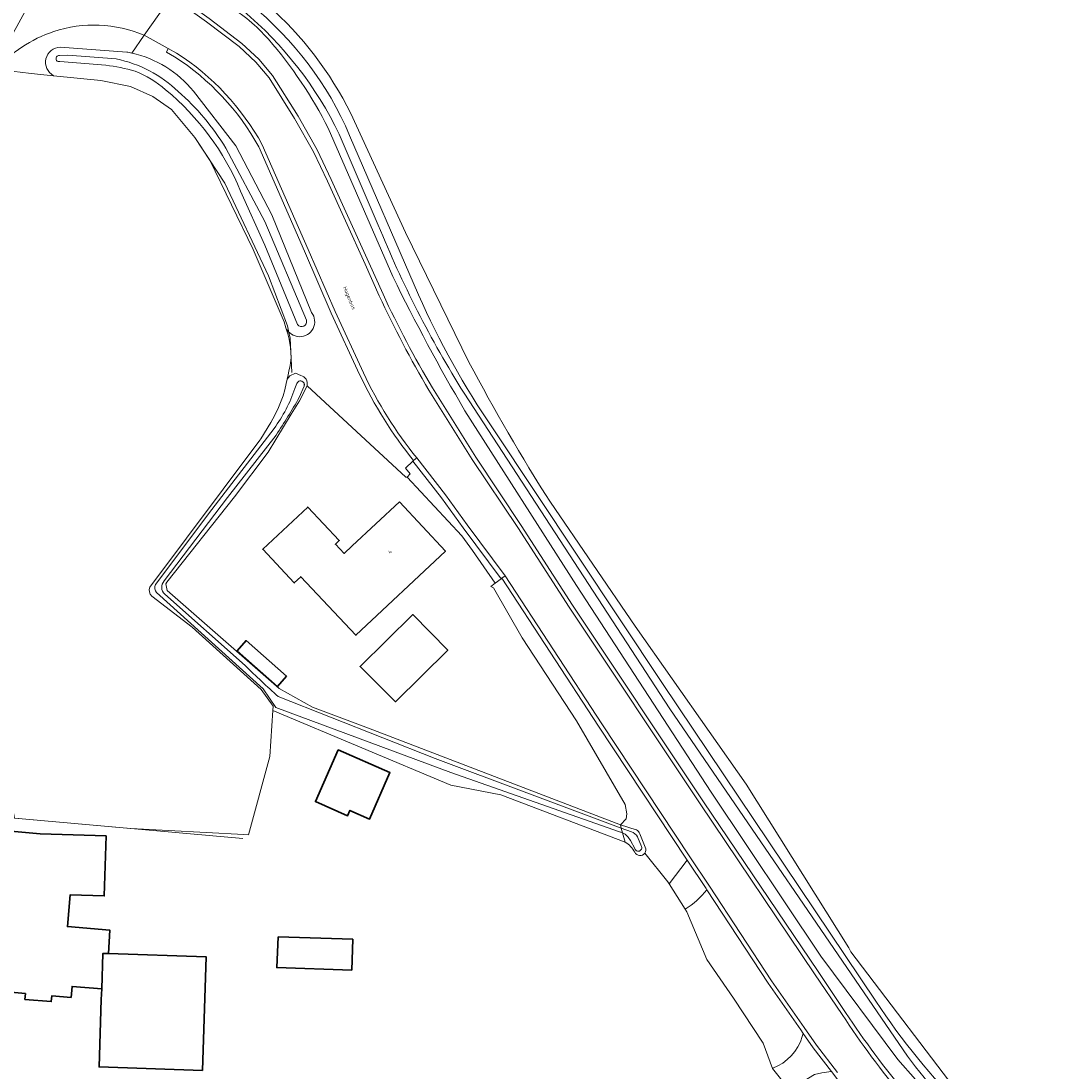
# Model space of a CAD drawing. Header units: metres. Extents: x 201541 to 204988, y 387833 to 394342.
# Tile 124 of 214: x 203738 to 203840, y 391139 to 391241. Entities that reach past the tile are written whole.
import ezdxf
from ezdxf.enums import TextEntityAlignment as Align

# ---------------------------------------------------------------- set-up
doc = ezdxf.new("R2010")
doc.units = ezdxf.units.M
doc.layers.get('Defpoints').update_dxf_attribs({"lineweight": 25})
for name, color, linetype, lineweight in [('B-WE-GR-BOUWLAND-GV', 80, 'Continuous', 13), ('B-WE-GR-GRAS-GV', 60, 'Continuous', 13), ('B-WE-IE-TERREINAFSCHEIDING_KUNSTMATIG_HEKWERK-G', 20, 'IE-TERREINAFSCHEIDING-KUNSTMATIG', 18), ('B-WE-OG-BEBOUWING-GV', 7, 'Continuous', 35), ('B-WE-OG-BEBOUWING-T18', 10, 'Continuous', 18), ('B-WE-OG-TERREIN_CULTUURSCHEIDING-GV', 7, 'Continuous', 18), ('B-WE-OG-TERREIN_ERF-GV', 7, 'Continuous', 18), ('B-WE-OG-WATER-GV', 130, 'Continuous', 18), ('B-WE-OG-WATER_SLOOT-GV', 120, 'Continuous', 18), ('B-WE-OG-WEG-GV', 7, 'Continuous', 18), ('B-WE-VH-ONVERHARD-GV', 252, 'Continuous', 18), ('B-WE-VH-VERHARDING_ASFALT-GV', 252, 'Continuous', 18), ('B-WE-VH-VERHARDING_BETONSTRAATSTEEN-GV', 252, 'Continuous', 18), ('B-WE-VH-VERHARDING_GRASBETONSTEEN-GV', 70, 'Continuous', 18), ('B-WE-VH-VERHARDING_OPEN-GV', 252, 'Continuous', 18)]:
    doc.layers.add(name, color=color, linetype=linetype, lineweight=lineweight)
doc.styles.add('NLCS-ISO-M200-T18', font='NLCS-ISO.ttf', dxfattribs={"height": 0.36})
doc.linetypes.add('IE-TERREINAFSCHEIDING-KUNSTMATIG', pattern='A,4,[82,NLCS.SHX,S=0.75,R=90,X=0,Y=0],4,-2', length=10)

msp = doc.modelspace()

# ---------------------------------------------------------------- linework, layer by layer
at = {"layer": 'B-WE-GR-BOUWLAND-GV'}
for points in [[(203762.03, 391242.441, -0.098415), (203770.102, 391231.9)], [(203781.603, 391207.724, 0.0206501), (203789.527, 391194.098)]]:
    msp.add_lwpolyline(points, format="xyb", dxfattribs=at)
for points in [[(203770.102, 391231.9), (203775.43, 391220.331), (203781.603, 391207.724)], [(203789.527, 391194.098), (203797.764, 391182.033), (203808.556, 391166.653), (203818.537, 391150.76), (203818.731, 391150.37), (203829.978, 391135.578), (203833.722, 391132.313)]]:
    msp.add_lwpolyline(points, dxfattribs=at)
at = {"layer": 'B-WE-GR-GRAS-GV'}
for points in [[(203750.571, 391185.829), (203761.259, 391200.115), (203761.38, 391200.259), (203762.327, 391201.841), (203762.535, 391202.206), (203762.825, 391202.748), (203763.091, 391203.301), (203763.412, 391204.103), (203763.523, 391204.444), (203763.687, 391205.033), (203763.829, 391205.629), (203763.928, 391206.074), (203764.019, 391206.483), (203764.096, 391206.827), (203764.207, 391207.402), (203764.307, 391208.164), (203764.256, 391209.153), (203764.116, 391209.937), (203763.985, 391210.472), (203763.81, 391211.059), (203763.62, 391211.641), (203760.636, 391218.668), (203756.413, 391227.351), (203754.951, 391229.58), (203752.67, 391232.289), (203750.874, 391233.544), (203748.707, 391234.543), (203745.798, 391235.113), (203741.2, 391235.581), (203739.032, 391235.802), (203737.956, 391235.912)], [(203725.333, 391197.379), (203727.741, 391195.892), (203735.242, 391196.887), (203735.726, 391191.749), (203732.275, 391191.112), (203737.399, 391163.351), (203748.725, 391162.343), (203759.708, 391161.767), (203760.172, 391161.743), (203762.235, 391169.354), (203762.522, 391173.834), (203762.549, 391174.253), (203761.409, 391175.882), (203754.674, 391181.93), (203750.765, 391184.947)]]:
    msp.add_lwpolyline(points, dxfattribs=at)
msp.add_lwpolyline([(203750.765, 391184.947, -0.3009928), (203750.571, 391185.829)], format="xyb", dxfattribs=at)
at = {"layer": 'B-WE-IE-TERREINAFSCHEIDING_KUNSTMATIG_HEKWERK-G'}
for points in [[(203739.032, 391235.802), (203737.956, 391235.912)], [(203741.2, 391235.581), (203739.032, 391235.802)], [(203764.093, 391210.588), (203763.955, 391211.236), (203762.102, 391216.112), (203757.874, 391225.123), (203754.951, 391229.58), (203752.67, 391232.289), (203750.874, 391233.544), (203748.707, 391234.543), (203745.798, 391235.113), (203741.2, 391235.581)], [(203764.382, 391206.701), (203764.211, 391210.038), (203764.093, 391210.588)], [(203771.82, 391172.104), (203796.331, 391162.7)], [(203759.628, 391161.372), (203730.11, 391164), (203730.149, 391164.667)]]:
    msp.add_lwpolyline(points, dxfattribs=at)
at = {"layer": 'B-WE-OG-BEBOUWING-GV'}
for points in [[(203774.848, 391194.142), (203770.246, 391189.854), (203769.456, 391189.118), (203768.623, 391190.006), (203768.996, 391190.356), (203765.932, 391193.623), (203761.552, 391189.516), (203764.618, 391186.246), (203765.242, 391186.836), (203770.615, 391181.152), (203779.318, 391189.345)], [(203771.265, 391177.882), (203774.446, 391174.686), (203779.545, 391179.701), (203776.14, 391183.162), (203771.022, 391178.127)], [(203763.851, 391177.155), (203759.935, 391180.633), (203759.057, 391179.644), (203762.973, 391176.166)], [(203768.895, 391170), (203766.678, 391164.967), (203769.805, 391163.589), (203770.032, 391164.104), (203771.934, 391163.266), (203773.924, 391167.785)], [(203731.353, 391162.601), (203729.996, 391147.067), (203738.471, 391146.302), (203738.421, 391145.732), (203740.982, 391145.509), (203741.031, 391146.072), (203742.919, 391145.919), (203743.013, 391146.996), (203745.89, 391146.745), (203746.007, 391150.201), (203746.491, 391150.185), (203746.561, 391150.183), (203746.69, 391152.449), (203742.554, 391152.811), (203742.822, 391155.889), (203746.145, 391155.787), (203746.325, 391161.63), (203739.913, 391161.828)], [(203763.065, 391151.823), (203762.92, 391148.826), (203770.209, 391148.579), (203770.311, 391151.577)], [(203745.855, 391145.719), (203745.632, 391139.158), (203755.677, 391138.817), (203756.052, 391149.86), (203746.561, 391150.183), (203746.491, 391150.185), (203746.007, 391150.201), (203745.89, 391146.745)]]:
    msp.add_lwpolyline(points, close=True, dxfattribs=at)
at = {"layer": 'B-WE-OG-TERREIN_CULTUURSCHEIDING-GV'}
for points in [[(203741.228, 391239.874, 0.0694517), (203738.132, 391238.348)], [(203750.014, 391239.511, 0.1822023), (203741.228, 391239.874)], [(203741.2, 391235.581, -0.7588686), (203741.858, 391238.366)], [(203748.32, 391237.881, -0.0098565), (203748.808, 391237.784)]]:
    msp.add_lwpolyline(points, format="xyb", dxfattribs=at)
for points in [[(203748.808, 391237.784), (203750.014, 391239.511)], [(203738.132, 391238.348), (203736.739, 391237.384), (203735.833, 391236.506)], [(203741.858, 391238.366), (203748.32, 391237.881)], [(203735.833, 391236.506), (203736.855, 391236.068), (203737.956, 391235.912), (203739.032, 391235.802), (203741.2, 391235.581)]]:
    msp.add_lwpolyline(points, dxfattribs=at)
at = {"layer": 'B-WE-OG-TERREIN_ERF-GV'}
for points in [[(203765.872, 391205.417), (203765.807, 391205.291), (203765.112, 391203.947), (203764.328, 391202.646), (203762.086, 391198.965), (203758.815, 391194.631), (203752.238, 391186.323), (203752.139, 391186.147), (203752.272, 391185.5), (203763.141, 391175.956), (203766.402, 391174.169), (203771.82, 391172.104), (203796.331, 391162.7), (203796.889, 391163.291), (203796.957, 391163.786), (203796.8, 391164.695), (203792.077, 391172.817), (203786.794, 391180.904), (203783.997, 391185.758), (203783.726, 391185.905), (203784.148, 391186.221), (203781.955, 391189.407), (203780.913, 391190.837), (203775.58, 391196.542), (203775.478, 391196.534)], [(203770.246, 391189.854), (203774.848, 391194.142), (203779.318, 391189.345), (203770.615, 391181.152), (203765.242, 391186.836), (203764.618, 391186.246), (203761.552, 391189.516), (203765.932, 391193.623), (203768.996, 391190.356), (203768.623, 391190.006), (203769.456, 391189.118)], [(203771.265, 391177.882), (203771.022, 391178.127), (203776.14, 391183.162), (203779.545, 391179.701), (203774.446, 391174.686)], [(203763.851, 391177.155), (203762.973, 391176.166), (203759.057, 391179.644), (203759.935, 391180.633)], [(203766.678, 391164.967), (203768.895, 391170), (203773.924, 391167.785), (203771.934, 391163.266), (203770.032, 391164.104), (203769.805, 391163.589)], [(203755.677, 391138.817), (203745.632, 391139.158), (203745.855, 391145.719), (203745.89, 391146.745), (203743.013, 391146.996), (203742.919, 391145.919), (203741.031, 391146.072), (203740.982, 391145.509), (203738.421, 391145.732), (203738.471, 391146.302), (203729.996, 391147.067), (203731.353, 391162.601), (203739.913, 391161.828), (203746.325, 391161.63), (203746.145, 391155.787), (203742.822, 391155.889), (203742.554, 391152.811), (203746.69, 391152.449), (203746.561, 391150.183), (203756.052, 391149.86)], [(203762.92, 391148.826), (203763.065, 391151.823), (203770.311, 391151.577), (203770.209, 391148.579)]]:
    msp.add_lwpolyline(points, close=True, dxfattribs=at)
for points in [[(203796.802, 391161.036), (203784.72, 391165.62), (203779.83, 391166.56), (203762.522, 391173.834), (203762.235, 391169.354), (203760.172, 391161.743), (203759.708, 391161.767), (203748.725, 391162.343), (203737.399, 391163.351), (203730.11, 391164), (203730.149, 391164.667), (203728.968, 391164.735)], [(203816.66, 391132.993), (203814.086, 391135.477), (203813.706, 391135.9), (203812.786, 391136.922), (203811.115, 391139.018), (203810.219, 391141.46), (203807.34, 391145.854), (203804.733, 391149.6), (203802.802, 391154.236), (203802.618, 391154.503), (203801.069, 391156.967), (203800.928, 391157.165), (203798.711, 391159.956)]]:
    msp.add_lwpolyline(points, dxfattribs=at)
for points in [[(203797.731, 391160.05, 0.1111451), (203796.802, 391161.036)], [(203798.711, 391159.956, -0.5940907), (203797.731, 391160.05)]]:
    msp.add_lwpolyline(points, format="xyb", dxfattribs=at)
at = {"layer": 'B-WE-OG-WATER-GV'}
for points in [[(203759.646, 391241.908, -0.1052689), (203768.996, 391229.891)], [(203770.003, 391229.774, 0.1210843), (203760.384, 391242.519)], [(203741.794, 391237.544, 1.1934768), (203741.816, 391236.954)], [(203753.323, 391234.041, 0.1439403), (203747.287, 391237.21)], [(203746.279, 391236.598, -0.0388819), (203749.134, 391236.032)], [(203749.134, 391236.032, -0.0815926), (203752.11, 391234.21)], [(203752.11, 391234.21, -0.1217744), (203759.403, 391224.356)], [(203757.961, 391228.546, 0.0756612), (203753.323, 391234.041)], [(203772.788, 391221.054, 0.0436884), (203781.13, 391204.692)], [(203783.947, 391201.226, -0.0441158), (203776.69, 391214.258)], [(203764.941, 391211.389, 0.8731146), (203765.795, 391211.786)], [(203764.67, 391205.155, -0.0794343), (203762.651, 391201.26)], [(203765.57, 391205.367, 1), (203764.868, 391205.651)], [(203762.856, 391200.606, 0.0131374), (203765.095, 391204.27)], [(203751.138, 391186.076, 0.3092851), (203751.219, 391185.308)], [(203752.024, 391185.158, -0.4343124), (203751.981, 391186.431)], [(203763.057, 391175.187, -0.0114301), (203759.843, 391178.198)], [(203796.253, 391162.029, -0.0489845), (203796.551, 391161.924)], [(203796.551, 391161.924, -0.1744518), (203797.304, 391161.174)], [(203797.988, 391161.541, 0.2179318), (203797.402, 391162.029)], [(203797.744, 391160.392, 1.0638582), (203798.38, 391160.612)], [(203829.761, 391134.892, -0.0446099), (203821.161, 391145.56)], [(203824.243, 391140.211, 0.0686392), (203838.998, 391125.304)]]:
    msp.add_lwpolyline(points, format="xyb", dxfattribs=at)
for points in [[(203747.287, 391237.21), (203742.599, 391237.587), (203741.794, 391237.544)], [(203741.816, 391236.954), (203746.279, 391236.598)], [(203768.996, 391229.891), (203772.788, 391221.054)], [(203776.69, 391214.258), (203770.003, 391229.774)], [(203765.795, 391211.786), (203761.747, 391221.387), (203757.961, 391228.546)], [(203759.403, 391224.356), (203761.76, 391219.109), (203764.941, 391211.389)], [(203764.868, 391205.651), (203764.67, 391205.155)], [(203765.095, 391204.27), (203765.57, 391205.367)], [(203781.13, 391204.692), (203801.145, 391173.992), (203824.243, 391140.211)], [(203762.651, 391201.26), (203756.6, 391193.374), (203751.138, 391186.076)], [(203821.161, 391145.56), (203800.414, 391176.468), (203783.947, 391201.226)], [(203751.981, 391186.431), (203758.129, 391194.563), (203762.856, 391200.606)], [(203751.219, 391185.308), (203761.577, 391175.954), (203762.838, 391174.136), (203779.851, 391167.814), (203796.253, 391162.029)], [(203759.843, 391178.198), (203752.024, 391185.158)], [(203796.551, 391161.924), (203796.417, 391162.397), (203778.311, 391169.157), (203763.057, 391175.187)], [(203797.402, 391162.029), (203796.417, 391162.397), (203796.551, 391161.924)], [(203797.304, 391161.174), (203797.744, 391160.392)], [(203798.38, 391160.612), (203797.988, 391161.541)]]:
    msp.add_lwpolyline(points, dxfattribs=at)
at = {"layer": 'B-WE-OG-WATER_SLOOT-GV'}
for points in [[(203758.121, 391242.459, -0.0733736), (203762.116, 391239.122)], [(203768.996, 391229.891, 0.1052689), (203759.646, 391241.908)], [(203760.384, 391242.519, -0.1210843), (203770.003, 391229.774)], [(203770.102, 391231.9, 0.098415), (203762.03, 391242.441)], [(203762.116, 391239.122, -0.0602595), (203767.928, 391230.462)], [(203741.858, 391238.366, 0.7588686), (203741.2, 391235.581)], [(203748.808, 391237.784, 0.0098565), (203748.32, 391237.881)], [(203754.816, 391234.064, 0.1686628), (203748.808, 391237.784)], [(203741.816, 391236.954, -1.1934768), (203741.794, 391237.544)], [(203747.287, 391237.21, -0.1439403), (203753.323, 391234.041)], [(203749.134, 391236.032, 0.0388819), (203746.279, 391236.598)], [(203752.11, 391234.21, 0.0815926), (203749.134, 391236.032)], [(203759.403, 391224.356, 0.1217744), (203752.11, 391234.21)], [(203753.323, 391234.041, -0.0756612), (203757.961, 391228.546)], [(203781.13, 391204.692, -0.0436884), (203772.788, 391221.054)], [(203774.208, 391216.038, 0.0194312), (203781.216, 391202.991)], [(203776.69, 391214.258, 0.0441158), (203783.947, 391201.226)], [(203763.81, 391211.059, 1.1283358), (203766.3, 391212.54)], [(203765.795, 391211.786, -0.8731146), (203764.941, 391211.389)], [(203789.527, 391194.098, -0.0206501), (203781.603, 391207.724)], [(203765.857, 391205.43, 0.4272883), (203765.258, 391206.406)], [(203762.651, 391201.26, 0.0794343), (203764.67, 391205.155)], [(203764.868, 391205.651, -1), (203765.57, 391205.367)], [(203765.095, 391204.27, -0.0131374), (203762.856, 391200.606)], [(203750.571, 391185.829, 0.3009928), (203750.765, 391184.947)], [(203751.219, 391185.308, -0.3092851), (203751.138, 391186.076)], [(203751.981, 391186.431, 0.4343124), (203752.024, 391185.158)], [(203759.843, 391178.198, 0.0114301), (203763.057, 391175.187)], [(203798.214, 391161.84, 0.2412336), (203797.89, 391162.215)], [(203796.551, 391161.924, 0.0489845), (203796.253, 391162.029)], [(203797.304, 391161.174, 0.1744518), (203796.551, 391161.924)], [(203797.402, 391162.029, -0.2179318), (203797.988, 391161.541)], [(203796.802, 391161.036, -0.1111451), (203797.731, 391160.05)], [(203798.38, 391160.612, -1.0638582), (203797.744, 391160.392)], [(203798.711, 391159.956, 0.271283), (203798.745, 391160.525)], [(203797.731, 391160.05, 0.5940907), (203798.711, 391159.956)], [(203821.161, 391145.56, 0.0446099), (203829.761, 391134.892)], [(203838.998, 391125.304, -0.0686392), (203824.243, 391140.211)]]:
    msp.add_lwpolyline(points, format="xyb", dxfattribs=at)
for points in [[(203748.32, 391237.881), (203741.858, 391238.366)], [(203741.794, 391237.544), (203742.599, 391237.587), (203747.287, 391237.21)], [(203746.279, 391236.598), (203741.816, 391236.954)], [(203741.2, 391235.581), (203745.798, 391235.113), (203748.707, 391234.543), (203750.874, 391233.544), (203752.67, 391232.289), (203754.951, 391229.58), (203756.413, 391227.351), (203760.636, 391218.668), (203763.62, 391211.641), (203763.81, 391211.059)], [(203766.3, 391212.54), (203762.451, 391222.036), (203758.944, 391228.766), (203754.816, 391234.064)], [(203781.603, 391207.724), (203775.43, 391220.331), (203770.102, 391231.9)], [(203767.928, 391230.462), (203774.208, 391216.038)], [(203772.788, 391221.054), (203768.996, 391229.891)], [(203770.003, 391229.774), (203776.69, 391214.258)], [(203757.961, 391228.546), (203761.747, 391221.387), (203765.795, 391211.786)], [(203764.941, 391211.389), (203761.76, 391219.109), (203759.403, 391224.356)], [(203765.258, 391206.406), (203764.742, 391206.634), (203764.193, 391206.396), (203763.928, 391206.074), (203763.829, 391205.629), (203763.687, 391205.033), (203763.523, 391204.444), (203763.412, 391204.103), (203763.091, 391203.301), (203762.825, 391202.748), (203762.535, 391202.206), (203762.327, 391201.841), (203761.38, 391200.259), (203761.259, 391200.115), (203750.571, 391185.829)], [(203763.057, 391175.187), (203778.311, 391169.157), (203796.417, 391162.397), (203796.331, 391162.7), (203771.82, 391172.104), (203766.402, 391174.169), (203763.141, 391175.956), (203752.272, 391185.5), (203752.139, 391186.147), (203752.238, 391186.323), (203758.815, 391194.631), (203762.086, 391198.965), (203764.328, 391202.646), (203765.112, 391203.947), (203765.807, 391205.291), (203765.857, 391205.43)], [(203764.67, 391205.155), (203764.868, 391205.651)], [(203765.57, 391205.367), (203765.095, 391204.27)], [(203824.243, 391140.211), (203801.145, 391173.992), (203781.13, 391204.692)], [(203781.216, 391202.991), (203792.074, 391185.986), (203805.155, 391165.888), (203815.818, 391149.946), (203823.3, 391139.889), (203828.461, 391134.045), (203831.673, 391130.323), (203838.465, 391124.058)], [(203751.138, 391186.076), (203756.6, 391193.374), (203762.651, 391201.26)], [(203783.947, 391201.226), (203800.414, 391176.468), (203821.161, 391145.56)], [(203762.856, 391200.606), (203758.129, 391194.563), (203751.981, 391186.431)], [(203839.857, 391127.112), (203833.722, 391132.313), (203829.978, 391135.578), (203818.731, 391150.37), (203818.537, 391150.76), (203808.556, 391166.653), (203797.764, 391182.033), (203789.527, 391194.098)], [(203750.765, 391184.947), (203754.674, 391181.93), (203761.409, 391175.882), (203762.549, 391174.253), (203762.522, 391173.834), (203779.83, 391166.56), (203784.72, 391165.62), (203796.802, 391161.036), (203796.551, 391161.924)], [(203796.253, 391162.029), (203779.851, 391167.814), (203762.838, 391174.136), (203761.577, 391175.954), (203751.219, 391185.308)], [(203752.024, 391185.158), (203759.843, 391178.198)], [(203797.89, 391162.215), (203797.863, 391162.225), (203796.331, 391162.7), (203796.417, 391162.397), (203797.402, 391162.029)], [(203796.551, 391161.924), (203796.802, 391161.036)], [(203797.744, 391160.392), (203797.304, 391161.174)], [(203797.988, 391161.541), (203798.38, 391160.612)], [(203798.745, 391160.525), (203798.214, 391161.84)]]:
    msp.add_lwpolyline(points, dxfattribs=at)
at = {"layer": 'B-WE-OG-WEG-GV'}
for points in [[(203758.121, 391242.459), (203753.996, 391245.205), (203752.936, 391243.694), (203753.266, 391243.372), (203756.328, 391241.145), (203759.522, 391238.725), (203761.182, 391237.174), (203762.514, 391235.594), (203764.986, 391231.631), (203766.857, 391228.355), (203768.2, 391225.475), (203769.956, 391221.624), (203771.874, 391217.414), (203773.246, 391214.341)], [(203752.986, 391237.42), (203752.177, 391237.865), (203752.37, 391238.215), (203750.014, 391239.511), (203748.808, 391237.784)], [(203754.816, 391234.064), (203758.944, 391228.766), (203762.451, 391222.036), (203766.3, 391212.54)], [(203774.208, 391216.038), (203767.928, 391230.462)], [(203770.975, 391206.511), (203768.221, 391212.492), (203765.607, 391218.528), (203761.159, 391228.663)], [(203763.81, 391211.059), (203763.985, 391210.472), (203764.116, 391209.937), (203764.256, 391209.153), (203764.307, 391208.164), (203764.207, 391207.402), (203764.096, 391206.827), (203764.019, 391206.483), (203763.928, 391206.074), (203764.193, 391206.396), (203764.742, 391206.634), (203765.258, 391206.406)], [(203765.857, 391205.43), (203765.807, 391205.291)], [(203765.807, 391205.291), (203765.872, 391205.417), (203775.478, 391196.534), (203775.58, 391196.542), (203775.901, 391196.861), (203775.424, 391197.414), (203776.135, 391198.087), (203776.213, 391198.148)], [(203778.046, 391205.202), (203782.267, 391198.465), (203786.681, 391191.841), (203791.668, 391184.088), (203804.41, 391164.959), (203815.55, 391148.436), (203818.227, 391144.469)], [(203838.465, 391124.058), (203831.673, 391130.323), (203828.461, 391134.045), (203823.3, 391139.889), (203815.818, 391149.946), (203805.155, 391165.888), (203792.074, 391185.986), (203781.216, 391202.991)], [(203798.711, 391159.956), (203800.928, 391157.165), (203801.069, 391156.967), (203802.84, 391159.26), (203802.765, 391159.373), (203794.194, 391172.306), (203784.804, 391186.696), (203784.724, 391186.637), (203784.148, 391186.221), (203783.726, 391185.905), (203783.997, 391185.758), (203786.794, 391180.904), (203792.077, 391172.817), (203796.8, 391164.695), (203796.957, 391163.786), (203796.889, 391163.291), (203796.331, 391162.7), (203797.863, 391162.225), (203797.89, 391162.215)], [(203798.214, 391161.84), (203798.745, 391160.525)], [(203810.219, 391141.46), (203811.115, 391139.018), (203811.149, 391139.029), (203811.644, 391139.257), (203812.111, 391139.538), (203812.543, 391139.869), (203812.936, 391140.247), (203813.284, 391140.666), (203813.584, 391141.121), (203813.831, 391141.606), (203814.023, 391142.116), (203814.102, 391142.426), (203813.874, 391142.754), (203810.709, 391147.319), (203804.741, 391156.391)], [(203802.618, 391154.503), (203802.802, 391154.236), (203804.733, 391149.6), (203807.34, 391145.854), (203810.219, 391141.46)]]:
    msp.add_lwpolyline(points, dxfattribs=at)
for points in [[(203762.116, 391239.122, 0.0733736), (203758.121, 391242.459)], [(203767.928, 391230.462, 0.0602595), (203762.116, 391239.122)], [(203748.808, 391237.784, -0.1686628), (203754.816, 391234.064)], [(203761.159, 391228.663, 0.1239213), (203752.986, 391237.42)], [(203781.216, 391202.991, -0.0194312), (203774.208, 391216.038)], [(203773.246, 391214.341, 0.0254374), (203778.046, 391205.202)], [(203766.3, 391212.54, -1.1283358), (203763.81, 391211.059)], [(203765.258, 391206.406, -0.4272883), (203765.857, 391205.43)], [(203776.213, 391198.148, -0.058876), (203770.975, 391206.511)], [(203797.89, 391162.215, -0.2412336), (203798.214, 391161.84)], [(203798.745, 391160.525, -0.271283), (203798.711, 391159.956)], [(203804.741, 391156.391, -0.0856451), (203802.618, 391154.503)], [(203818.227, 391144.469, 0.0590587), (203831.015, 391129.253)]]:
    msp.add_lwpolyline(points, format="xyb", dxfattribs=at)
at = {"layer": 'B-WE-VH-ONVERHARD-GV'}
for points in [[(203804.741, 391156.391), (203804.664, 391156.508), (203802.84, 391159.26), (203801.069, 391156.967)], [(203801.069, 391156.967), (203802.618, 391154.503)]]:
    msp.add_lwpolyline(points, dxfattribs=at)
msp.add_lwpolyline([(203802.618, 391154.503, 0.0856451), (203804.741, 391156.391)], format="xyb", dxfattribs=at)
msp.add_lwpolyline([(203811.115, 391139.018), (203812.786, 391136.922), (203815.212, 391138.42), (203815.932, 391138.578), (203816.812, 391138.71), (203816.854, 391138.703), (203815.069, 391141.032), (203814.102, 391142.426), (203814.023, 391142.116), (203813.831, 391141.606), (203813.584, 391141.121), (203813.284, 391140.666), (203812.936, 391140.247), (203812.543, 391139.869), (203812.111, 391139.538), (203811.644, 391139.257), (203811.149, 391139.029)], close=True, dxfattribs=at)
at = {"layer": 'B-WE-VH-VERHARDING_ASFALT-GV'}
for points in [[(203747.549, 391258.526), (203734.807, 391235.286), (203735.833, 391236.506), (203736.739, 391237.384), (203738.132, 391238.348)], [(203750.014, 391239.511), (203752.703, 391243.362), (203750.629, 391245.378)], [(203772.883, 391214.173), (203771.509, 391217.25), (203769.592, 391221.458), (203767.837, 391225.307), (203766.501, 391228.171), (203764.642, 391231.426), (203762.19, 391235.358), (203760.892, 391236.898), (203759.264, 391238.419), (203756.09, 391240.824), (203753.008, 391243.065), (203752.703, 391243.362), (203750.014, 391239.511), (203752.37, 391238.215), (203753.179, 391237.77)], [(203761.509, 391228.856), (203765.973, 391218.689), (203768.586, 391212.655), (203771.337, 391206.682)], [(203817.893, 391144.249), (203815.218, 391148.212), (203804.078, 391164.736), (203791.333, 391183.869), (203786.348, 391191.619), (203781.931, 391198.248), (203777.702, 391204.998)], [(203776.529, 391198.394), (203779.319, 391194.814), (203781.441, 391191.907), (203785.126, 391186.935), (203794.528, 391172.526), (203803.098, 391159.594), (203804.997, 391156.729), (203811.04, 391147.543), (203814.203, 391142.982), (203815.392, 391141.268), (203817.427, 391138.614)]]:
    msp.add_lwpolyline(points, dxfattribs=at)
for points in [[(203738.132, 391238.348, -0.0694517), (203741.228, 391239.874)], [(203741.228, 391239.874, -0.1822023), (203750.014, 391239.511)], [(203753.179, 391237.77, -0.1243319), (203761.509, 391228.856)], [(203777.702, 391204.998, -0.025337), (203772.883, 391214.173)], [(203771.337, 391206.682, 0.0590695), (203776.529, 391198.394)], [(203830.74, 391128.963, -0.059044), (203817.893, 391144.249)]]:
    msp.add_lwpolyline(points, format="xyb", dxfattribs=at)
at = {"layer": 'B-WE-VH-VERHARDING_BETONSTRAATSTEEN-GV'}
msp.add_lwpolyline([(203785.126, 391186.935), (203781.441, 391191.907), (203779.319, 391194.814), (203776.529, 391198.394), (203776.213, 391198.148), (203776.135, 391198.087), (203778.92, 391194.512), (203781.038, 391191.611), (203784.724, 391186.637), (203784.804, 391186.696)], close=True, dxfattribs=at)
at = {"layer": 'B-WE-VH-VERHARDING_GRASBETONSTEEN-GV'}
for points in [[(203773.246, 391214.341), (203771.874, 391217.414), (203769.956, 391221.624), (203768.2, 391225.475), (203766.857, 391228.355), (203764.986, 391231.631), (203762.514, 391235.594), (203761.182, 391237.174), (203759.522, 391238.725), (203756.328, 391241.145), (203753.266, 391243.372), (203752.936, 391243.694), (203752.703, 391243.362), (203753.008, 391243.065), (203756.09, 391240.824), (203759.264, 391238.419), (203760.892, 391236.898), (203762.19, 391235.358), (203764.642, 391231.426), (203766.501, 391228.171), (203767.837, 391225.307), (203769.592, 391221.458), (203771.509, 391217.25), (203772.883, 391214.173)], [(203753.179, 391237.77), (203752.37, 391238.215), (203752.177, 391237.865), (203752.986, 391237.42)], [(203761.159, 391228.663), (203765.607, 391218.528), (203768.221, 391212.492), (203770.975, 391206.511)], [(203771.337, 391206.682), (203768.586, 391212.655), (203765.973, 391218.689), (203761.509, 391228.856)], [(203818.227, 391144.469), (203815.55, 391148.436), (203804.41, 391164.959), (203791.668, 391184.088), (203786.681, 391191.841), (203782.267, 391198.465), (203778.046, 391205.202)], [(203777.702, 391204.998), (203781.931, 391198.248), (203786.348, 391191.619)], [(203776.213, 391198.148), (203776.529, 391198.394)], [(203786.348, 391191.619), (203791.333, 391183.869), (203804.078, 391164.736), (203815.218, 391148.212), (203817.893, 391144.249)], [(203817.427, 391138.614), (203815.392, 391141.268), (203814.203, 391142.982), (203811.04, 391147.543), (203804.997, 391156.729), (203803.098, 391159.594), (203794.528, 391172.526), (203785.126, 391186.935), (203784.804, 391186.696), (203794.194, 391172.306), (203802.765, 391159.373), (203802.84, 391159.26), (203804.664, 391156.508), (203804.741, 391156.391), (203810.709, 391147.319), (203813.874, 391142.754), (203814.102, 391142.426), (203815.069, 391141.032), (203816.854, 391138.703), (203818.453, 391136.619)]]:
    msp.add_lwpolyline(points, dxfattribs=at)
for points in [[(203761.509, 391228.856, 0.1243319), (203753.179, 391237.77)], [(203752.986, 391237.42, -0.1239213), (203761.159, 391228.663)], [(203778.046, 391205.202, -0.0254374), (203773.246, 391214.341)], [(203772.883, 391214.173, 0.025337), (203777.702, 391204.998)], [(203770.975, 391206.511, 0.058876), (203776.213, 391198.148)], [(203776.529, 391198.394, -0.0590695), (203771.337, 391206.682)], [(203817.893, 391144.249, 0.059044), (203830.74, 391128.963)], [(203831.015, 391129.253, -0.0590587), (203818.227, 391144.469)]]:
    msp.add_lwpolyline(points, format="xyb", dxfattribs=at)
at = {"layer": 'B-WE-VH-VERHARDING_OPEN-GV'}
msp.add_lwpolyline([(203781.955, 391189.407), (203784.148, 391186.221), (203784.724, 391186.637), (203781.038, 391191.611), (203778.92, 391194.512), (203776.135, 391198.087), (203775.424, 391197.414), (203775.901, 391196.861), (203775.58, 391196.542), (203780.913, 391190.837)], close=True, dxfattribs=at)

# ---------------------------------------------------------------- texts
at = {"layer": 'B-WE-OG-BEBOUWING-T18', "style": 'NLCS-ISO-M200-T18'}
msp.add_text('4', height=0.36, rotation=42.9, dxfattribs=at).set_placement((203773.916, 391189.274), align=Align.MIDDLE)
at = {"layer": 'Defpoints', "color": 250, "style": 'NLCS-ISO-M200-T18'}
msp.add_text('Hogenbos', height=0.36, rotation=293, dxfattribs=at).set_placement((203769.928, 391213.931), align=Align.MIDDLE)

doc.saveas('drawing.dxf')
